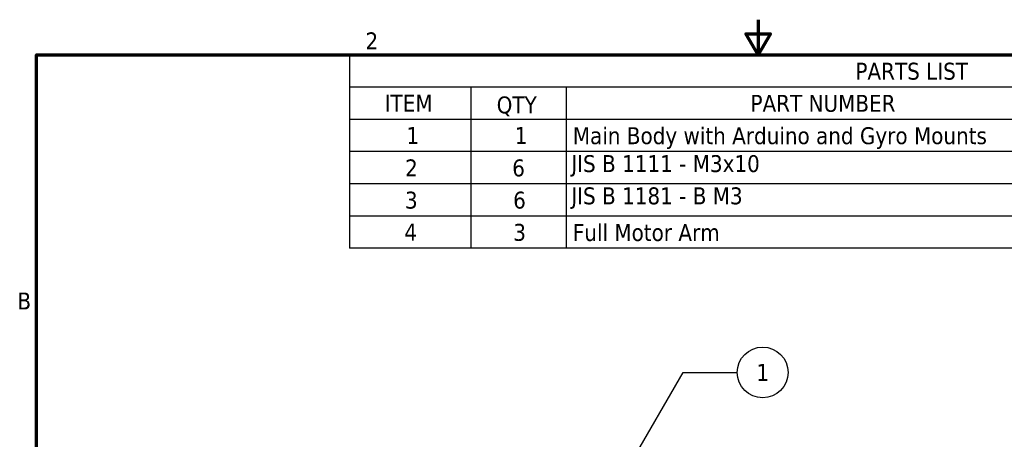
# Model space of a CAD drawing. Header units: inches. Extents: x 0.3 to 21.7, y 0.3 to 16.7.
# Tile 5 of 6: x 0.5 to 14.5, y 10.8 to 16.7. Entities that reach past the tile are written whole.
import ezdxf

# ---------------------------------------------------------------- set-up
doc = ezdxf.new("R2010")
doc.units = ezdxf.units.IN
doc.header["$LTSCALE"] = 2
doc.header["$MEASUREMENT"] = 0
doc.layers.add('Border (ANSI)', color=7, linetype='Continuous', lineweight=70)
doc.layers.add('Symbol (ANSI)', color=7, linetype='Continuous', lineweight=25)
doc.styles.add('Note Text (ANSI)', font='tahoma.ttf')

# ---------------------------------------------------------------- blocks, each defined once
blk = doc.blocks.new('Borders Default Border')
at = {"layer": 'Border (ANSI)', "flags": 128}
for points in [[(5.5, 8.37), (5.5, 8.12), (5.4134, 8.27), (5.5866, 8.27), (5.5, 8.12)], [(0.38, 0.38), (0.38, 8.12), (10.62, 8.12), (10.62, 0.38), (0.38, 0.38)]]:
    blk.add_lwpolyline(points, dxfattribs=at)
at = {"layer": 'Border (ANSI)', "char_height": 0.12, "attachment_point": 7, "style": 'Note Text (ANSI)'}
for s, insert in [('2', (2.7136, 8.16)), ('B', (0.2434, 6.315))]:
    blk.add_mtext(s, dxfattribs=dict(at, insert=insert))
blk = doc.blocks.new('PARTS LIST')
at = {"layer": 'Symbol (ANSI)'}
for p, q in [((10.62, 8.12), (2.6008, 8.12)), ((2.6008, 8.12), (2.6008, 7.8915)), ((10.62, 7.8915), (2.6008, 7.8915)), ((2.6008, 7.8915), (2.6008, 7.663)), ((3.4612, 7.8915), (3.4612, 7.663)), ((4.1382, 7.8915), (4.1382, 7.663)), ((10.62, 7.663), (2.6008, 7.663)), ((2.6008, 7.663), (2.6008, 6.7489)), ((3.4612, 7.663), (3.4612, 6.7489)), ((4.1382, 7.663), (4.1382, 6.7489)), ((10.62, 7.4345), (2.6008, 7.4345)), ((10.62, 7.206), (2.6008, 7.206)), ((10.62, 6.9775), (2.6008, 6.9775)), ((10.62, 6.7489), (2.6008, 6.7489))]:
    blk.add_line(p, q, dxfattribs=at)
at = {"layer": 'Symbol (ANSI)', "char_height": 0.12, "attachment_point": 7, "style": 'Note Text (ANSI)'}
for s, insert in [('PARTS LIST', (6.1903, 7.9425)), ('ITEM', (2.8496, 7.7172)), ('QTY', (3.6446, 7.6844)), ('PART NUMBER', (5.4459, 7.7147)), ('1', (3.004, 7.4885)), ('1', (3.7726, 7.4885)), ('Main Body with Arduino and Gyro Mounts', (4.1852, 7.4529)), ('2', (2.9947, 7.259)), ('6', (3.7547, 7.2566)), ('JIS B 1111 - M3x10', (4.1739, 7.2564)), ('3', (2.9937, 7.0279)), ('6', (3.7614, 7.0281)), ('JIS B 1181 - B M3', (4.1739, 7.0276)), ('4', (2.9892, 6.8032)), ('3', (3.7624, 6.7994)), ('Full Motor Arm', (4.1852, 6.798))]:
    blk.add_mtext(s, dxfattribs=dict(at, insert=insert))
blk = doc.blocks.new('Balloon1')
at = {"layer": 'Symbol (ANSI)'}
for p, q in [((6.9461, 4.4543), (7.4247, 5.4711)), ((7.4247, 5.4711), (7.8269, 5.4711)), ((6.9283, 4.4627), (6.9041, 4.3653)), ((6.9461, 4.4543), (6.9041, 4.3653)), ((6.9041, 4.3653), (6.9639, 4.446)), ((6.9639, 4.446), (6.9283, 4.4627))]:
    blk.add_line(p, q, dxfattribs=at)
at = {"layer": 'Symbol (ANSI)', "flags": 128}
blk.add_lwpolyline([(6.9283, 4.4627), (6.9041, 4.3653), (6.9639, 4.446), (6.9283, 4.4627)], dxfattribs=at)
at = {"layer": 'Symbol (ANSI)'}
blk.add_circle((8.0069, 5.4711), 0.18, dxfattribs=at)
blk.add_solid([(6.9283, 4.4627), (6.9041, 4.3653), (6.9639, 4.446), (6.9283, 4.4627)], dxfattribs=at)
at = {"layer": 'Symbol (ANSI)', "insert": (8.0069, 5.4711), "char_height": 0.12, "attachment_point": 5, "style": 'Note Text (ANSI)'}
blk.add_mtext('4', dxfattribs=at)
blk = doc.blocks.new('Balloon4')
at = {"layer": 'Symbol (ANSI)'}
for p, q in [((4.4434, 4.9601), (4.9676, 5.868)), ((4.9676, 5.868), (5.3523, 5.868)), ((4.4264, 4.9699), (4.3942, 4.8748)), ((4.4605, 4.9502), (4.4264, 4.9699)), ((4.4434, 4.9601), (4.3942, 4.8748)), ((4.3942, 4.8748), (4.4605, 4.9502))]:
    blk.add_line(p, q, dxfattribs=at)
at = {"layer": 'Symbol (ANSI)', "flags": 128}
blk.add_lwpolyline([(4.4264, 4.9699), (4.3942, 4.8748), (4.4605, 4.9502), (4.4264, 4.9699)], dxfattribs=at)
at = {"layer": 'Symbol (ANSI)'}
blk.add_circle((5.5323, 5.868), 0.18, dxfattribs=at)
blk.add_solid([(4.4264, 4.9699), (4.3942, 4.8748), (4.4605, 4.9502), (4.4264, 4.9699)], dxfattribs=at)
at = {"layer": 'Symbol (ANSI)', "insert": (5.5323, 5.868), "char_height": 0.12, "attachment_point": 5, "style": 'Note Text (ANSI)'}
blk.add_mtext('1', dxfattribs=at)

msp = doc.modelspace()

# ---------------------------------------------------------------- block references
at = {"xscale": 2, "yscale": 2, "zscale": 2}
msp.add_blockref('Borders Default Border', (0, 0), dxfattribs=at)
at = {"layer": 'Symbol (ANSI)', "xscale": 2, "yscale": 2, "zscale": 2}
for name in ['PARTS LIST', 'Balloon4', 'Balloon1']:
    msp.add_blockref(name, (0, 0), dxfattribs=at)

doc.saveas('drawing.dxf')
